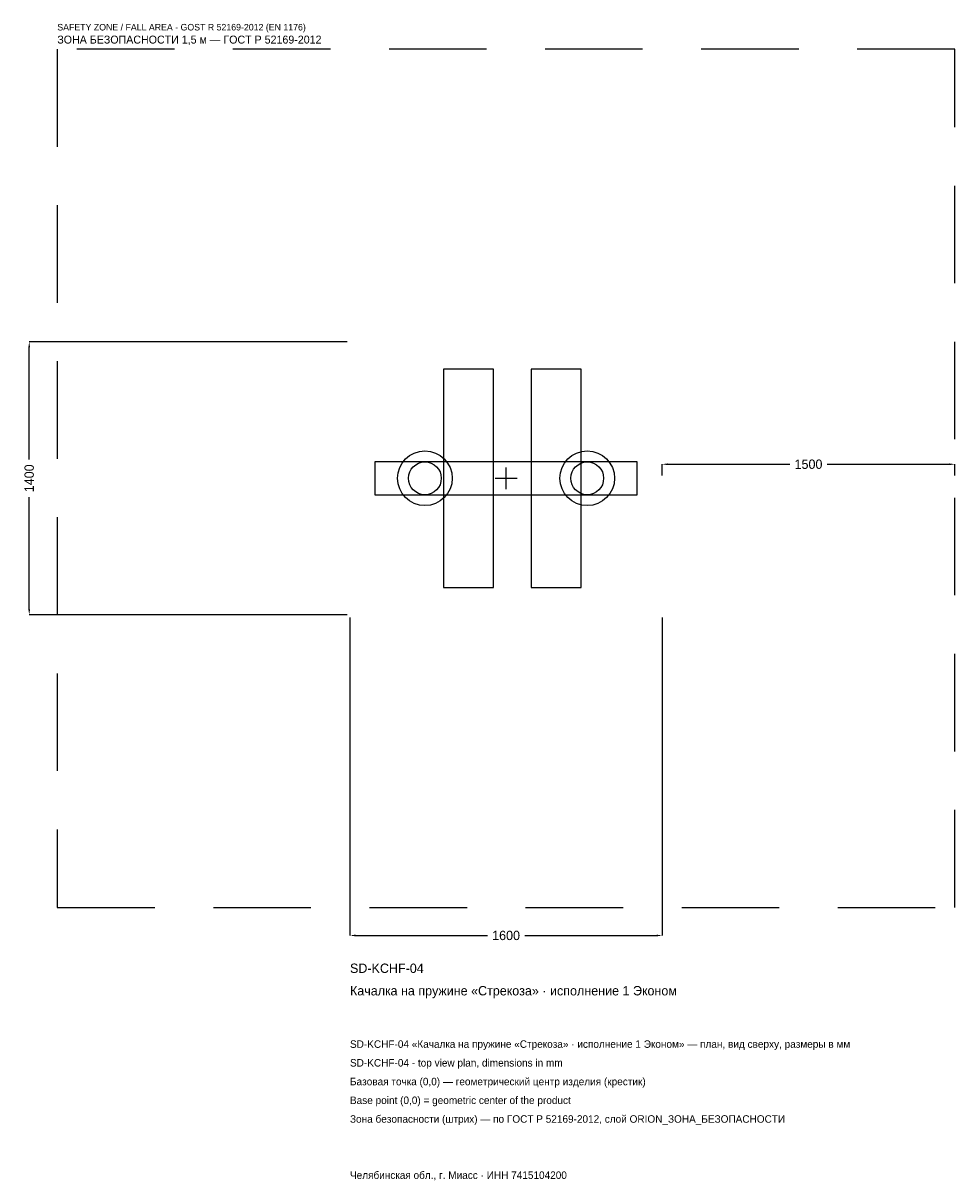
# Model space of a CAD drawing. Header units: metres. Extents: x -2475 to 2300, y -3602 to 2333.
import ezdxf

# ---------------------------------------------------------------- set-up
doc = ezdxf.new("R2010")
doc.units = ezdxf.units.M
doc.linetypes.add('DASHED', pattern=[800, 500, -300])
for name, color, linetype in [('ORION_ДАННЫЕ', 3, 'Continuous'), ('ORION_ЗОНА_БЕЗОПАСНОСТИ', 1, 'Continuous'), ('ORION_КОНТУР', 7, 'Continuous'), ('ORION_РАЗМЕРЫ', 8, 'Continuous')]:
    doc.layers.add(name, color=color, linetype=linetype)
doc.dimstyles.new('ORION', dxfattribs={"dimtxt": 48, "dimasz": 28.8, "dimexe": 1.25, "dimexo": 14.4, "dimtad": 1, "dimdec": 0, "dimcen": 2.5, "dimazin": 3, "dimtfac": 1, "dimtmove": 0, "dimatfit": 3, "dimarcsym": 0})

# ---------------------------------------------------------------- blocks, each defined once
blk = doc.blocks.new('_CLOSEDFILLED')
at = {"color": 0, "linetype": 'BYBLOCK'}
blk.add_solid([(-1, 0.16), (0, 0), (-1, -0.16)], dxfattribs=at)
blk = doc.blocks.new('*D1')
for p, q in [((-800, -714.4), (-800, -2344)), ((800, -714.4), (800, -2344)), ((-771.2, -2344), (-96, -2344)), ((96, -2344), (771.2, -2344))]:
    blk.add_line(p, q)
at = {"layer": 'Defpoints'}
for p in [(-800, -700), (800, -700), (-800, -2344)]:
    blk.add_point(p, dxfattribs=at)
at = {"layer": 'ORION_РАЗМЕРЫ', "xscale": 28.799999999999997, "yscale": 28.799999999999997, "rotation": 180}
blk.add_blockref('_CLOSEDFILLED', (-800, -2344), dxfattribs=at)
at = {"layer": 'ORION_РАЗМЕРЫ', "xscale": 28.799999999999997, "yscale": 28.799999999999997}
blk.add_blockref('_CLOSEDFILLED', (800, -2344), dxfattribs=at)
at = {"layer": 'ORION_РАЗМЕРЫ', "insert": (0, -2344), "char_height": 48, "attachment_point": 5}
blk.add_mtext('1600', dxfattribs=at)
blk = doc.blocks.new('*D2')
for p, q in [((-814.4, 700), (-2444, 700)), ((-2444, 96), (-2444, 671.2)), ((-2444, -671.2), (-2444, -96)), ((-814.4, -700), (-2444, -700))]:
    blk.add_line(p, q)
at = {"layer": 'Defpoints'}
for p in [(-800, 700), (-2444, -700), (-800, -700)]:
    blk.add_point(p, dxfattribs=at)
at = {"layer": 'ORION_РАЗМЕРЫ', "xscale": 28.799999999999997, "yscale": 28.799999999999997}
for p, rotation in [((-2444, 700), 90), ((-2444, -700), 270)]:
    blk.add_blockref('_CLOSEDFILLED', p, dxfattribs=dict(at, rotation=rotation))
at = {"layer": 'ORION_РАЗМЕРЫ', "insert": (-2444, 0), "char_height": 48, "attachment_point": 5, "rotation": 90}
blk.add_mtext('1400', dxfattribs=at)
blk = doc.blocks.new('*D3')
for p, q in [((800, 14.4), (800, 72)), ((828.8, 72), (1454, 72)), ((1646, 72), (2271.2, 72)), ((2300, 14.4), (2300, 72))]:
    blk.add_line(p, q)
at = {"layer": 'Defpoints'}
for p in [(800, 72), (800, 0), (2300, 0)]:
    blk.add_point(p, dxfattribs=at)
at = {"layer": 'ORION_РАЗМЕРЫ', "xscale": 28.799999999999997, "yscale": 28.799999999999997, "rotation": 180}
blk.add_blockref('_CLOSEDFILLED', (800, 72), dxfattribs=at)
at = {"layer": 'ORION_РАЗМЕРЫ', "xscale": 28.799999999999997, "yscale": 28.799999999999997}
blk.add_blockref('_CLOSEDFILLED', (2300, 72), dxfattribs=at)
at = {"layer": 'ORION_РАЗМЕРЫ', "insert": (1550, 72), "char_height": 48, "attachment_point": 5}
blk.add_mtext('1500', dxfattribs=at)
blk = doc.blocks.new('ОРИОН SD-KCHF-04 Качалка на пружине Стрекоза · исполнение 1 Эконом')
at = {"layer": 'ORION_ЗОНА_БЕЗОПАСНОСТИ', "linetype": 'DASHED'}
blk.add_lwpolyline([(-2300, -2200), (2300, -2200), (2300, 2200), (-2300, 2200)], close=True, dxfattribs=at)
at = {"layer": 'ORION_КОНТУР'}
for points in [[(-320, -560), (-64, -560), (-64, 560), (-320, 560)], [(128, -560), (384, -560), (384, 560), (128, 560)], [(-672, -84), (672, -84), (672, 84), (-672, 84)]]:
    blk.add_lwpolyline(points, close=True, dxfattribs=at)
for centre, radius in [((-416, 0), 140), ((416, 0), 140), ((-416, 0), 84), ((416, 0), 84)]:
    blk.add_circle(centre, radius, dxfattribs=at)
at = {"layer": 'ORION_РАЗМЕРЫ'}
for p, q in [((-56, 0), (56, 0)), ((0, -56), (0, 56))]:
    blk.add_line(p, q, dxfattribs=at)
at = {"layer": 'ORION_ДАННЫЕ'}
for tag, p in [('АРТИКУЛ', (-800, -2536)), ('НАИМЕНОВАНИЕ', (-800, -2651.2))]:
    blk.add_attdef(tag, p, '', height=48, dxfattribs=at)
at = {"layer": 'ORION_ДАННЫЕ', "flags": 1}
for tag, p in [('ПРОИЗВОДИТЕЛЬ', (-800, -2766.4)), ('ТЕЛЕФОН', (-800, -2881.6)), ('САЙТ', (-800, -3112)), ('АДРЕС', (-800, -3227.2)), ('РЕКВИЗИТЫ', (-800, -3342.4)), ('ГАБАРИТЫ', (-800, -3457.6)), ('ЗОНА_БЕЗОПАСНОСТИ', (-800, -3572.8))]:
    blk.add_attdef(tag, p, '', height=48, dxfattribs=at)
at = {"layer": 'ORION_ЗОНА_БЕЗОПАСНОСТИ', "color": 1}
for s, height, p in [('SAFETY ZONE / FALL AREA - GOST R 52169-2012 (EN 1176)', 33.6, (-2300, 2296)), ('ЗОНА БЕЗОПАСНОСТИ 1,5 м — ГОСТ Р 52169-2012', 40.8, (-2300, 2228.8))]:
    blk.add_text(s, height=height, dxfattribs=at).set_placement(p)
at = {"layer": 'ORION_РАЗМЕРЫ'}
dim = blk.add_linear_dim(base=(-2444, -700), p1=(-800, -700), p2=(-800, 700), angle=90, dimstyle='ORION', dxfattribs=at)
dim.commit()
dim.dimension.update_dxf_attribs({"geometry": '*D2', "text_midpoint": (-2444, 0)})
for base, p1, p2, picture, middle in [((800, 72), (800, 0), (2300, 0), '*D3', (1550, 72)), ((-800, -2344), (-800, -700), (800, -700), '*D1', (0, -2344))]:
    dim = blk.add_linear_dim(base=base, p1=p1, p2=p2, dimstyle='ORION', dxfattribs=at)
    dim.commit()
    dim.dimension.update_dxf_attribs({"geometry": picture, "text_midpoint": middle})

msp = doc.modelspace()

# ---------------------------------------------------------------- block references
msp.add_blockref('ОРИОН SD-KCHF-04 Качалка на пружине Стрекоза · исполнение 1 Эконом', (0, 0)).add_auto_attribs({'АРТИКУЛ': 'SD-KCHF-04', 'НАИМЕНОВАНИЕ': 'Качалка на пружине «Стрекоза» · исполнение 1 Эконом'})

# ---------------------------------------------------------------- texts
at = {"layer": 'ORION_ДАННЫЕ', "color": 3}
for s, p in [('SD-KCHF-04 «Качалка на пружине «Стрекоза» · исполнение 1 Эконом» — план, вид сверху, размеры в мм', (-800, -2920)), ('SD-KCHF-04 - top view plan, dimensions in mm', (-800, -3016)), ('Челябинская обл., г. Миасс · ИНН 7415104200', (-800, -3592))]:
    msp.add_text(s, height=38.4, dxfattribs=at).set_placement(p)
at = {"layer": 'ORION_ДАННЫЕ', "color": 7}
for s, p in [('Базовая точка (0,0) — геометрический центр изделия (крестик)', (-800, -3112)), ('Base point (0,0) = geometric center of the product', (-800, -3208))]:
    msp.add_text(s, height=38.4, dxfattribs=at).set_placement(p)
at = {"layer": 'ORION_ДАННЫЕ', "color": 1}
msp.add_text('Зона безопасности (штрих) — по ГОСТ Р 52169-2012, слой ORION_ЗОНА_БЕЗОПАСНОСТИ', height=38.4, dxfattribs=at).set_placement((-800, -3304))

doc.saveas('drawing.dxf')
